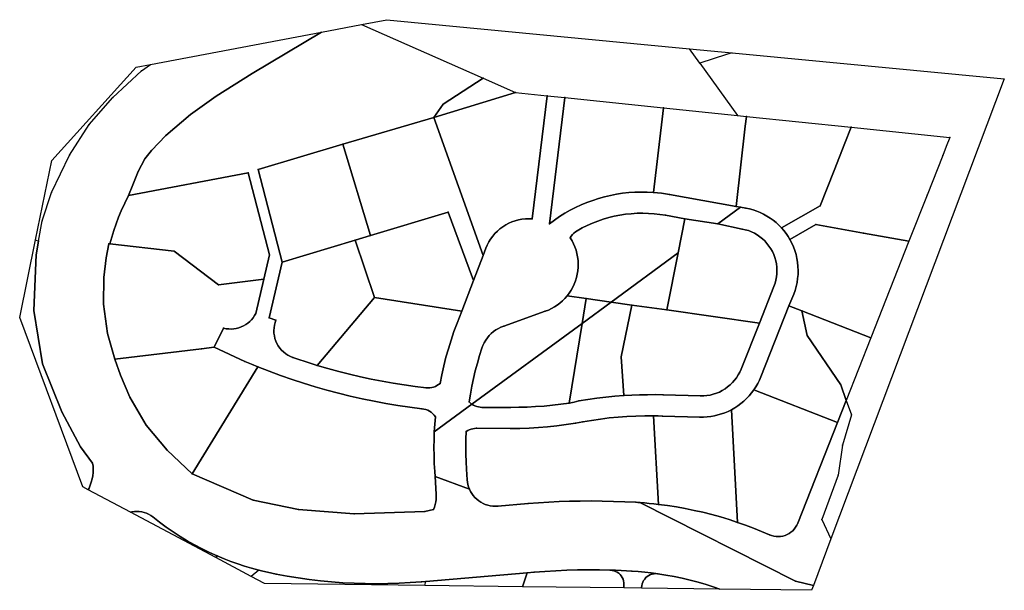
# Model space of a CAD drawing. Header units: millimetres. Extents: x 92347800 to 92626350, y 1600225090 to 1600386580.
import ezdxf

# ---------------------------------------------------------------- set-up
doc = ezdxf.new("R2010")
doc.units = ezdxf.units.MM
doc.header["$MEASUREMENT"] = 0
for name, color, linetype in [('Eiendomsgrense', 10, 'Continuous'), ('KantUtsnitt', 10, 'Continuous'), ('Teig', 10, 'Continuous'), ('Teiggrensepunkt', 10, 'Continuous')]:
    doc.layers.add(name, color=color, linetype=linetype)

msp = doc.modelspace()

# ---------------------------------------------------------------- linework, layer by layer
at = {"layer": 'Eiendomsgrense'}
for p, q in [((92444490, 1600385210), (92478930, 1600370030)), ((92433220, 1600383070), (92413530, 1600371360)), ((92540190, 1600374290), (92537250, 1600378370)), ((92382250, 1600372080), (92384840, 1600373900)), ((92540190, 1600374290), (92550860, 1600359490)), ((92374140, 1600364580), (92382250, 1600372080)), ((92413530, 1600371360), (92403390, 1600364930)), ((92478940, 1600370030), (92467620, 1600362700)), ((92478940, 1600370030), (92488090, 1600365990)), ((92367410, 1600356940), (92374140, 1600364580)), ((92403390, 1600364930), (92396080, 1600359790)), ((92464950, 1600358890), (92488090, 1600365990)), ((92488090, 1600365990), (92497030, 1600365060)), ((92492820, 1600330210), (92497030, 1600365060)), ((92497030, 1600365060), (92502010, 1600364560)), ((92502010, 1600364560), (92497690, 1600328850)), ((92502010, 1600364560), (92529980, 1600361650)), ((92467620, 1600362700), (92464950, 1600358890)), ((92396080, 1600359790), (92389160, 1600353840)), ((92464950, 1600358890), (92439240, 1600351340)), ((92464950, 1600358890), (92478890, 1600319850)), ((92527060, 1600337700), (92529980, 1600361650)), ((92529980, 1600361650), (92550860, 1600359490)), ((92550860, 1600359490), (92553380, 1600359220)), ((92553060, 1600356440), (92553380, 1600359220)), ((92553380, 1600359220), (92583030, 1600356150)), ((92361900, 1600348220), (92367410, 1600356940)), ((92550490, 1600333730), (92553060, 1600356440)), ((92583030, 1600356150), (92581270, 1600351680)), ((92583030, 1600356150), (92610930, 1600353260)), ((92389160, 1600353840), (92385050, 1600349580)), ((92439240, 1600351340), (92415290, 1600344140)), ((92447000, 1600325470), (92439240, 1600351340)), ((92581270, 1600351680), (92578190, 1600343910)), ((92356770, 1600337640), (92361900, 1600348220)), ((92385050, 1600349580), (92383220, 1600347170)), ((92608940, 1600348140), (92604530, 1600336920)), ((92383220, 1600347170), (92381330, 1600343620)), ((92412420, 1600343270), (92378550, 1600336790)), ((92381330, 1600343620), (92379790, 1600339840)), ((92418460, 1600320060), (92412420, 1600343270)), ((92415290, 1600344140), (92422100, 1600318000)), ((92574210, 1600333900), (92578190, 1600343910)), ((92379790, 1600339840), (92378550, 1600336790)), ((92354180, 1600329660), (92356770, 1600337640)), ((92376500, 1600332500), (92378550, 1600336790)), ((92531590, 1600337130), (92550490, 1600333730)), ((92604530, 1600336920), (92599380, 1600323890)), ((92563340, 1600327650), (92574210, 1600333900)), ((92447000, 1600325470), (92469030, 1600332080)), ((92469030, 1600332080), (92475910, 1600313490)), ((92535990, 1600330250), (92530520, 1600331230)), ((92551740, 1600333520), (92545270, 1600328760)), ((92550490, 1600333730), (92551740, 1600333520)), ((92553220, 1600333240), (92551740, 1600333520)), ((92353130, 1600323920), (92354180, 1600329660)), ((92535990, 1600330250), (92534080, 1600320570)), ((92545270, 1600328760), (92535990, 1600330250)), ((92545270, 1600328760), (92552150, 1600327340)), ((92565690, 1600324390), (92573040, 1600328610)), ((92573040, 1600328610), (92586530, 1600326190)), ((92442690, 1600324180), (92447000, 1600325470)), ((92586530, 1600326190), (92599380, 1600323890)), ((92352290, 1600324270), (92353130, 1600323920)), ((92353130, 1600323920), (92352420, 1600320020)), ((92372300, 1600319170), (92373050, 1600323180)), ((92373050, 1600323180), (92373290, 1600323150)), ((92373290, 1600323150), (92391500, 1600321080)), ((92442690, 1600324180), (92422100, 1600318000)), ((92448130, 1600307920), (92442690, 1600324180)), ((92599380, 1600323890), (92588610, 1600296580)), ((92352420, 1600320020), (92351820, 1600304260)), ((92404020, 1600311530), (92391500, 1600321080)), ((92418460, 1600320060), (92416850, 1600313140)), ((92478890, 1600319850), (92479680, 1600321900)), ((92534080, 1600320570), (92515100, 1600306660)), ((92534080, 1600320570), (92530910, 1600304420)), ((92371620, 1600313650), (92372300, 1600319170)), ((92422100, 1600318000), (92418390, 1600302220)), ((92476170, 1600312760), (92478890, 1600319850)), ((92371530, 1600306050), (92371620, 1600313650)), ((92416850, 1600313140), (92404020, 1600311530)), ((92416850, 1600313140), (92414600, 1600303470)), ((92472860, 1600304100), (92476170, 1600312760)), ((92475910, 1600313490), (92476170, 1600312760)), ((92561190, 1600311100), (92557060, 1600300720)), ((92565400, 1600305620), (92566760, 1600308890)), ((92372600, 1600297780), (92371530, 1600306050)), ((92431980, 1600288750), (92448130, 1600307920)), ((92448130, 1600307920), (92472860, 1600304100)), ((92508020, 1600307650), (92502680, 1600308420)), ((92506880, 1600300620), (92508020, 1600307650)), ((92506880, 1600300620), (92515100, 1600306660)), ((92515100, 1600306660), (92508020, 1600307650)), ((92521010, 1600305820), (92515100, 1600306660)), ((92351820, 1600304260), (92354290, 1600289230)), ((92471540, 1600300670), (92472860, 1600304100)), ((92496480, 1600304050), (92484730, 1600299890)), ((92517950, 1600291160), (92521010, 1600305820)), ((92530910, 1600304420), (92521010, 1600305820)), ((92557060, 1600300720), (92530910, 1600304420)), ((92557480, 1600285480), (92565400, 1600305620)), ((92565400, 1600305620), (92569100, 1600304180)), ((92569100, 1600304180), (92588610, 1600296580)), ((92569100, 1600304180), (92570620, 1600297220)), ((92418390, 1600302220), (92420300, 1600301580)), ((92475710, 1600277760), (92506880, 1600300620)), ((92503240, 1600278080), (92506880, 1600300620)), ((92557060, 1600300720), (92551890, 1600287680)), ((92374710, 1600290520), (92372600, 1600297780)), ((92402830, 1600293890), (92405490, 1600299280)), ((92570620, 1600297220), (92580100, 1600283210)), ((92588610, 1600296580), (92581640, 1600278840)), ((92374710, 1600290520), (92399250, 1600293470)), ((92399250, 1600293470), (92402830, 1600293890)), ((92411500, 1600289880), (92402830, 1600293890)), ((92374710, 1600290520), (92376340, 1600286010)), ((92518720, 1600280180), (92517950, 1600291160)), ((92354290, 1600289230), (92359720, 1600275560)), ((92415180, 1600288340), (92396560, 1600258060)), ((92376340, 1600286010), (92378960, 1600279780)), ((92555510, 1600281800), (92579160, 1600272590)), ((92580100, 1600283210), (92581640, 1600278840)), ((92378960, 1600279780), (92383610, 1600271840)), ((92540410, 1600280130), (92529800, 1600280420)), ((92581640, 1600278840), (92579160, 1600272590)), ((92581640, 1600278840), (92583090, 1600274710)), ((92359720, 1600275560), (92365000, 1600265680)), ((92475710, 1600277760), (92465100, 1600269980)), ((92486620, 1600276870), (92478590, 1600276870)), ((92550890, 1600244320), (92549150, 1600276190)), ((92528540, 1600249410), (92527130, 1600274460)), ((92529630, 1600274420), (92540240, 1600274130)), ((92579160, 1600272590), (92567910, 1600244100)), ((92583090, 1600274710), (92580570, 1600266210)), ((92383610, 1600271840), (92389560, 1600264710)), ((92476990, 1600270940), (92486630, 1600270880)), ((92365000, 1600265680), (92368440, 1600261110)), ((92389560, 1600264710), (92396560, 1600258060)), ((92580570, 1600266210), (92579360, 1600257710)), ((92465200, 1600258750), (92465300, 1600257330)), ((92474380, 1600256340), (92474190, 1600259340)), ((92396560, 1600258060), (92413850, 1600250580)), ((92465300, 1600257330), (92465630, 1600252300)), ((92475010, 1600253720), (92465300, 1600257330)), ((92579360, 1600257710), (92574740, 1600245120)), ((92413850, 1600250580), (92426630, 1600247930)), ((92426630, 1600247930), (92442450, 1600246710)), ((92462450, 1600247350), (92464840, 1600247980)), ((92491690, 1600249630), (92483040, 1600248890)), ((92567290, 1600227640), (92523280, 1600249910)), ((92442450, 1600246710), (92462450, 1600247350)), ((92574740, 1600245120), (92577300, 1600239650)), ((92403710, 1600234830), (92403280, 1600234340)), ((92415410, 1600230780), (92413240, 1600229030)), ((92462720, 1600227600), (92491390, 1600230020)), ((92490030, 1600226110), (92491390, 1600230020)), ((92491390, 1600230020), (92493330, 1600230200)), ((92461450, 1600227490), (92462720, 1600227600)), ((92462400, 1600226450), (92462720, 1600227600)), ((92518760, 1600226730), (92518750, 1600225750)), ((92523750, 1600225690), (92523750, 1600225870)), ((92572340, 1600226480), (92567290, 1600227640))]:
    msp.add_line(p, q, dxfattribs=at)
for points in [[(92549380, 1600377210), (92547740, 1600376720), (92543950, 1600375540), (92540190, 1600374290)], [(92610930, 1600353260), (92609940, 1600350690), (92608940, 1600348140)], [(92497690, 1600328850), (92499100, 1600329880), (92500530, 1600330860), (92502010, 1600331780), (92503530, 1600332640), (92505080, 1600333440), (92506660, 1600334170), (92508270, 1600334830), (92509910, 1600335450), (92511560, 1600335980), (92513240, 1600336450), (92514930, 1600336850), (92516640, 1600337180), (92518370, 1600337440), (92520090, 1600337630), (92521840, 1600337760), (92523580, 1600337810), (92525320, 1600337790), (92527060, 1600337700)], [(92527060, 1600337700), (92528200, 1600337600), (92529330, 1600337470), (92530460, 1600337320), (92531590, 1600337130)], [(92373290, 1600323150), (92373820, 1600325060), (92374400, 1600326950), (92375050, 1600328830), (92375740, 1600330680), (92376500, 1600332500)], [(92530520, 1600331230), (92528910, 1600331480), (92527310, 1600331670), (92525690, 1600331770), (92524070, 1600331810), (92522450, 1600331780), (92520820, 1600331680), (92519210, 1600331510), (92517610, 1600331260), (92516010, 1600330950), (92514440, 1600330570), (92512880, 1600330110), (92511350, 1600329590), (92509830, 1600329000), (92508350, 1600328350), (92506890, 1600327630), (92505470, 1600326850)], [(92563340, 1600327650), (92562590, 1600328420), (92561800, 1600329140), (92560970, 1600329820), (92560110, 1600330440), (92559200, 1600331010), (92558260, 1600331530), (92557300, 1600331990), (92556310, 1600332400), (92555300, 1600332740), (92554270, 1600333020), (92553220, 1600333240)], [(92479680, 1600321900), (92480060, 1600322810), (92480520, 1600323680), (92481030, 1600324500), (92481610, 1600325300), (92482250, 1600326050), (92482930, 1600326740), (92483680, 1600327380), (92484460, 1600327970), (92485290, 1600328500), (92486160, 1600328960), (92487060, 1600329350), (92487980, 1600329670), (92488920, 1600329920), (92489890, 1600330110), (92490860, 1600330220), (92491840, 1600330250), (92492820, 1600330210)], [(92505470, 1600326850), (92505000, 1600326540), (92504580, 1600326190), (92504200, 1600325790), (92503860, 1600325350), (92503560, 1600324880)], [(92552150, 1600327340), (92553060, 1600327140), (92553940, 1600326880), (92554800, 1600326540), (92555640, 1600326140), (92556440, 1600325680), (92557190, 1600325160), (92557910, 1600324580), (92558590, 1600323950), (92559210, 1600323260), (92559770, 1600322530), (92560290, 1600321760), (92560740, 1600320960), (92561120, 1600320120), (92561440, 1600319250), (92561700, 1600318360), (92561880, 1600317460), (92561990, 1600316530), (92562030, 1600315610), (92562000, 1600314690), (92561900, 1600313780), (92561740, 1600312870), (92561500, 1600311970), (92561190, 1600311100)], [(92565690, 1600324390), (92565170, 1600325260), (92564600, 1600326090), (92563990, 1600326880), (92563340, 1600327650)], [(92503560, 1600324880), (92504060, 1600324030), (92504510, 1600323160), (92504890, 1600322260), (92505210, 1600321340), (92505460, 1600320390), (92505650, 1600319430), (92505770, 1600318460), (92505820, 1600317480), (92505800, 1600316500), (92505720, 1600315530), (92505550, 1600314560), (92505330, 1600313610), (92505050, 1600312670), (92504700, 1600311760), (92504280, 1600310870), (92503810, 1600310020), (92503270, 1600309190), (92502680, 1600308420)], [(92566760, 1600308890), (92567140, 1600309970), (92567470, 1600311070), (92567720, 1600312190), (92567890, 1600313320), (92568000, 1600314460), (92568030, 1600315610), (92567980, 1600316760), (92567870, 1600317910), (92567680, 1600319030), (92567420, 1600320150), (92567090, 1600321250), (92566690, 1600322330), (92566230, 1600323380), (92565690, 1600324390)], [(92502680, 1600308420), (92502050, 1600307690), (92501360, 1600307020), (92500650, 1600306380), (92499890, 1600305810), (92499080, 1600305280), (92498240, 1600304810), (92497370, 1600304400), (92496480, 1600304050)], [(92405490, 1600299280), (92406200, 1600299130), (92406920, 1600299050), (92407640, 1600299040), (92408360, 1600299090), (92409070, 1600299200), (92409770, 1600299390), (92410460, 1600299630), (92411100, 1600299920), (92411730, 1600300290), (92412320, 1600300700), (92412870, 1600301160), (92413390, 1600301680), (92413840, 1600302240), (92414240, 1600302830), (92414600, 1600303470)], [(92420300, 1600301580), (92420040, 1600300870), (92419860, 1600300120), (92419750, 1600299360), (92419710, 1600298600), (92419740, 1600297840), (92419840, 1600297090), (92420020, 1600296340), (92420270, 1600295630), (92420580, 1600294930), (92420970, 1600294270), (92421400, 1600293640), (92421900, 1600293070), (92422450, 1600292540), (92423050, 1600292060), (92423690, 1600291650), (92424370, 1600291300), (92425070, 1600291010)], [(92466710, 1600283620), (92467200, 1600286100), (92467770, 1600288580), (92468400, 1600291040), (92469100, 1600293470), (92469850, 1600295900), (92470660, 1600298290), (92471540, 1600300670)], [(92484730, 1600299890), (92483960, 1600299580), (92483220, 1600299220), (92482510, 1600298780), (92481850, 1600298300), (92481220, 1600297760), (92480640, 1600297170), (92480110, 1600296540), (92479630, 1600295860), (92479210, 1600295140), (92478870, 1600294400), (92478570, 1600293620)], [(92478570, 1600293620), (92477890, 1600291500), (92477270, 1600289350), (92476700, 1600287190), (92476180, 1600285010), (92475720, 1600282830), (92475310, 1600280630), (92474960, 1600278430)], [(92415180, 1600288340), (92413340, 1600289100), (92411500, 1600289880)], [(92425070, 1600291010), (92426790, 1600290420), (92428520, 1600289840), (92430250, 1600289290), (92431980, 1600288750)], [(92461610, 1600276480), (92458200, 1600276910), (92454800, 1600277400), (92451410, 1600277960), (92448040, 1600278580), (92444680, 1600279270), (92441330, 1600280030), (92437990, 1600280840), (92434680, 1600281720), (92431380, 1600282670), (92428090, 1600283680), (92424840, 1600284750), (92421590, 1600285890), (92418380, 1600287090), (92415180, 1600288340)], [(92431980, 1600288750), (92435010, 1600287860), (92438050, 1600287030), (92441110, 1600286240), (92444180, 1600285520), (92447260, 1600284860), (92450350, 1600284250), (92453460, 1600283690), (92456570, 1600283200), (92459690, 1600282770), (92462820, 1600282380)], [(92551890, 1600287680), (92551520, 1600286850), (92551080, 1600286040), (92550600, 1600285270), (92550050, 1600284540), (92549440, 1600283860), (92548790, 1600283210), (92548080, 1600282630), (92547340, 1600282100), (92546560, 1600281620), (92545740, 1600281210), (92544900, 1600280860), (92544020, 1600280580), (92543140, 1600280360), (92542230, 1600280210), (92541320, 1600280140), (92540410, 1600280130)], [(92555510, 1600281800), (92556080, 1600282670), (92556600, 1600283580), (92557060, 1600284520), (92557480, 1600285480)], [(92462820, 1600282380), (92463340, 1600282350), (92463870, 1600282380), (92464390, 1600282460), (92464900, 1600282600), (92465390, 1600282770), (92465850, 1600283010), (92466300, 1600283290), (92466710, 1600283620)], [(92549150, 1600276190), (92550090, 1600276720), (92550980, 1600277300), (92551850, 1600277930), (92552660, 1600278610), (92553450, 1600279340), (92554180, 1600280120), (92554870, 1600280940), (92555510, 1600281800)], [(92474960, 1600278430), (92475140, 1600278240), (92475320, 1600278080), (92475520, 1600277910), (92475710, 1600277760)], [(92506020, 1600278690), (92504640, 1600278370), (92503240, 1600278080)], [(92518720, 1600280180), (92516170, 1600280000), (92513620, 1600279760), (92511090, 1600279460), (92508550, 1600279100), (92506020, 1600278690)], [(92529800, 1600280420), (92527580, 1600280460), (92525370, 1600280450), (92523150, 1600280410), (92520930, 1600280310), (92518720, 1600280180)], [(92465390, 1600274190), (92465060, 1600274660), (92464670, 1600275080), (92464240, 1600275460), (92463770, 1600275780), (92463260, 1600276040), (92462730, 1600276250), (92462170, 1600276400), (92461610, 1600276480)], [(92478590, 1600276870), (92478080, 1600276890), (92477580, 1600276970), (92477080, 1600277100), (92476600, 1600277270), (92476150, 1600277490), (92475710, 1600277760)], [(92503240, 1600278080), (92500880, 1600277740), (92498510, 1600277470), (92496140, 1600277240), (92493760, 1600277070), (92491390, 1600276950), (92489000, 1600276890), (92486620, 1600276870)], [(92540240, 1600274130), (92541270, 1600274120), (92542290, 1600274180), (92543320, 1600274300), (92544330, 1600274470), (92545330, 1600274710), (92546310, 1600275000), (92547280, 1600275340), (92548230, 1600275740), (92549150, 1600276190)], [(92465100, 1600269980), (92465150, 1600271030), (92465230, 1600272090), (92465300, 1600273140), (92465390, 1600274190)], [(92507120, 1600272780), (92506060, 1600272600), (92505010, 1600272410)], [(92527130, 1600274460), (92524620, 1600274460), (92522100, 1600274390), (92519590, 1600274270), (92517080, 1600274090), (92514580, 1600273860), (92512090, 1600273560), (92509600, 1600273190), (92507120, 1600272780)], [(92527130, 1600274460), (92528380, 1600274450), (92529630, 1600274420)], [(92465100, 1600269980), (92465010, 1600267730), (92464990, 1600265490), (92465010, 1600263240), (92465080, 1600261000), (92465200, 1600258750)], [(92474190, 1600259340), (92474070, 1600261480), (92474010, 1600263610), (92473990, 1600265750), (92474020, 1600267880), (92474110, 1600270020)], [(92474110, 1600270020), (92474540, 1600270290), (92475000, 1600270520), (92475480, 1600270700), (92475970, 1600270830), (92476470, 1600270910), (92476990, 1600270940)], [(92486630, 1600270880), (92489260, 1600270920), (92491910, 1600271010), (92494530, 1600271160), (92497160, 1600271380), (92499790, 1600271660), (92502400, 1600272010), (92505010, 1600272410)], [(92368440, 1600261110), (92368540, 1600260210), (92368580, 1600259300), (92368540, 1600258390), (92368450, 1600257500), (92368290, 1600256600), (92368060, 1600255720), (92367770, 1600254860), (92367420, 1600254030), (92367190, 1600253560)], [(92475010, 1600253720), (92474780, 1600254360), (92474580, 1600255000), (92474460, 1600255670), (92474380, 1600256340)], [(92483040, 1600248890), (92482330, 1600248870), (92481610, 1600248890), (92480900, 1600249000), (92480210, 1600249160), (92479530, 1600249380), (92478880, 1600249670), (92478250, 1600250000), (92477660, 1600250400), (92477100, 1600250850), (92476580, 1600251340), (92476110, 1600251880), (92475690, 1600252460), (92475320, 1600253070), (92475010, 1600253720)], [(92465630, 1600252300), (92465650, 1600251560), (92465610, 1600250820), (92465500, 1600250090), (92465340, 1600249360), (92465120, 1600248660), (92464840, 1600247980)], [(92506250, 1600250350), (92503340, 1600250290), (92500420, 1600250180), (92497510, 1600250040), (92494590, 1600249850), (92491690, 1600249630)], [(92522140, 1600249990), (92518970, 1600250150), (92515790, 1600250270), (92512620, 1600250350), (92509430, 1600250370), (92506250, 1600250350)], [(92523280, 1600249910), (92522710, 1600249950), (92522140, 1600249990)], [(92528540, 1600249410), (92527230, 1600249560), (92525920, 1600249690), (92524600, 1600249810), (92523280, 1600249910)], [(92550890, 1600244320), (92548470, 1600245120), (92546020, 1600245850), (92543570, 1600246530), (92541090, 1600247160), (92538600, 1600247720), (92536100, 1600248230), (92533590, 1600248680), (92531080, 1600249080), (92528540, 1600249410)], [(92379190, 1600247170), (92379560, 1600247260), (92380240, 1600247370), (92380930, 1600247420), (92381640, 1600247400), (92382320, 1600247310), (92382990, 1600247150), (92383650, 1600246920), (92384280, 1600246630), (92384880, 1600246270), (92385440, 1600245870)], [(92385440, 1600245870), (92387320, 1600244410), (92389240, 1600243000), (92391200, 1600241650), (92393190, 1600240360), (92395220, 1600239130), (92397290, 1600237960), (92399400, 1600236850), (92401540, 1600235810), (92403710, 1600234830)], [(92559910, 1600240810), (92557680, 1600241760), (92555440, 1600242660), (92553170, 1600243520), (92550890, 1600244320)], [(92567910, 1600244100), (92567650, 1600243520), (92567320, 1600242960), (92566930, 1600242440), (92566490, 1600241970), (92566000, 1600241550), (92565470, 1600241190), (92564910, 1600240880), (92564310, 1600240630), (92563700, 1600240460), (92563060, 1600240340), (92562420, 1600240300), (92561770, 1600240320), (92561130, 1600240420), (92560520, 1600240580), (92559910, 1600240810)], [(92403710, 1600234830), (92405610, 1600234030), (92407530, 1600233280), (92409480, 1600232580), (92411440, 1600231920), (92413420, 1600231330), (92415410, 1600230780)], [(92415410, 1600230780), (92416630, 1600230470), (92417860, 1600230180), (92419090, 1600229910), (92420320, 1600229670)], [(92493330, 1600230200), (92496400, 1600230440), (92499480, 1600230610), (92502560, 1600230750), (92505630, 1600230840), (92508720, 1600230870), (92511800, 1600230860), (92514880, 1600230790)], [(92514880, 1600230790), (92515400, 1600230740), (92515900, 1600230630), (92516380, 1600230450), (92516850, 1600230210), (92517270, 1600229910), (92517650, 1600229560), (92517980, 1600229160), (92518260, 1600228720), (92518480, 1600228250), (92518640, 1600227750), (92518730, 1600227250), (92518760, 1600226730)], [(92514880, 1600230790), (92516400, 1600230750), (92517920, 1600230680), (92519440, 1600230610), (92520960, 1600230520)], [(92420320, 1600229670), (92423450, 1600229090), (92426590, 1600228600), (92429740, 1600228150), (92432890, 1600227790), (92436050, 1600227490), (92439230, 1600227250), (92442400, 1600227090), (92445580, 1600226980), (92448750, 1600226950), (92451930, 1600226980), (92455110, 1600227090), (92458280, 1600227260), (92461450, 1600227490)], [(92520960, 1600230520), (92522810, 1600230390), (92524640, 1600230230), (92526480, 1600230010), (92528310, 1600229770)], [(92523750, 1600225870), (92523790, 1600226390), (92523900, 1600226900), (92524080, 1600227400), (92524320, 1600227860), (92524610, 1600228280), (92524960, 1600228680), (92525350, 1600229020), (92525790, 1600229300), (92526270, 1600229530), (92526760, 1600229690), (92527270, 1600229780), (92527790, 1600229810), (92528310, 1600229770)], [(92528310, 1600229770), (92530630, 1600229400), (92532940, 1600228990), (92535230, 1600228510), (92537510, 1600227960), (92539770, 1600227370), (92542020, 1600226710), (92544260, 1600225990), (92545910, 1600225420)]]:
    msp.add_lwpolyline(points, dxfattribs=at)
at = {"layer": 'KantUtsnitt'}
for p, q in [((92433220, 1600383070), (92444490, 1600385210)), ((92384840, 1600373900), (92433220, 1600383070)), ((92537250, 1600378370), (92549380, 1600377210)), ((92549380, 1600377210), (92626350, 1600369820)), ((92626350, 1600369820), (92577300, 1600239650)), ((92379190, 1600247170), (92367190, 1600253560)), ((92403280, 1600234340), (92379190, 1600247170)), ((92577300, 1600239650), (92572340, 1600226480)), ((92413240, 1600229030), (92403280, 1600234340)), ((92490030, 1600226110), (92462400, 1600226450)), ((92518750, 1600225750), (92490030, 1600226110)), ((92523750, 1600225690), (92518750, 1600225750)), ((92545910, 1600225420), (92523750, 1600225690))]:
    msp.add_line(p, q, dxfattribs=at)
for points in [[(92444490, 1600385210), (92451710, 1600386580), (92537250, 1600378370)], [(92352290, 1600324270), (92356880, 1600346700), (92380720, 1600373120), (92384840, 1600373900)], [(92367190, 1600253560), (92365620, 1600254390), (92347800, 1600302330), (92352290, 1600324270)], [(92462400, 1600226450), (92417030, 1600227020), (92413240, 1600229030)], [(92572340, 1600226480), (92571820, 1600225090), (92545910, 1600225420)]]:
    msp.add_lwpolyline(points, dxfattribs=at)
at = {"layer": 'Teig'}
for points in [[(92465100, 1600269980), (92465150, 1600271030), (92465230, 1600272090), (92465300, 1600273140), (92465390, 1600274190), (92465060, 1600274660), (92464670, 1600275080), (92464240, 1600275460), (92463770, 1600275780), (92463260, 1600276040), (92462730, 1600276250), (92462170, 1600276400), (92461610, 1600276480), (92458200, 1600276910), (92454800, 1600277400), (92451410, 1600277960), (92448040, 1600278580), (92444680, 1600279270), (92441330, 1600280030), (92437990, 1600280840), (92434680, 1600281720), (92431380, 1600282670), (92428090, 1600283680), (92424840, 1600284750), (92421590, 1600285890), (92418380, 1600287090), (92415180, 1600288340), (92413340, 1600289100), (92411500, 1600289880), (92402830, 1600293890), (92405490, 1600299280), (92406200, 1600299130), (92406920, 1600299050), (92407640, 1600299040), (92408360, 1600299090), (92409070, 1600299200), (92409770, 1600299390), (92410460, 1600299630), (92411100, 1600299920), (92411730, 1600300290), (92412320, 1600300700), (92412870, 1600301160), (92413390, 1600301680), (92413840, 1600302240), (92414240, 1600302830), (92414600, 1600303470), (92416850, 1600313140), (92418460, 1600320060), (92412420, 1600343270), (92378550, 1600336790), (92379790, 1600339840), (92381330, 1600343620), (92383220, 1600347170), (92385050, 1600349580), (92389160, 1600353840), (92396080, 1600359790), (92403390, 1600364930), (92413530, 1600371360), (92433220, 1600383070), (92444490, 1600385210), (92478930, 1600370030), (92478940, 1600370030), (92467620, 1600362700), (92464950, 1600358890), (92439240, 1600351340), (92415290, 1600344140), (92422100, 1600318000), (92418390, 1600302220), (92420300, 1600301580), (92420040, 1600300870), (92419860, 1600300120), (92419750, 1600299360), (92419710, 1600298600), (92419740, 1600297840), (92419840, 1600297090), (92420020, 1600296340), (92420270, 1600295630), (92420580, 1600294930), (92420970, 1600294270), (92421400, 1600293640), (92421900, 1600293070), (92422450, 1600292540), (92423050, 1600292060), (92423690, 1600291650), (92424370, 1600291300), (92425070, 1600291010), (92426790, 1600290420), (92428520, 1600289840), (92430250, 1600289290), (92431980, 1600288750), (92435010, 1600287860), (92438050, 1600287030), (92441110, 1600286240), (92444180, 1600285520), (92447260, 1600284860), (92450350, 1600284250), (92453460, 1600283690), (92456570, 1600283200), (92459690, 1600282770), (92462820, 1600282380), (92463340, 1600282350), (92463870, 1600282380), (92464390, 1600282460), (92464900, 1600282600), (92465390, 1600282770), (92465850, 1600283010), (92466300, 1600283290), (92466710, 1600283620), (92467200, 1600286100), (92467770, 1600288580), (92468400, 1600291040), (92469100, 1600293470), (92469850, 1600295900), (92470660, 1600298290), (92471540, 1600300670), (92472860, 1600304100), (92476170, 1600312760), (92478890, 1600319850), (92479680, 1600321900), (92480060, 1600322810), (92480520, 1600323680), (92481030, 1600324500), (92481610, 1600325300), (92482250, 1600326050), (92482930, 1600326740), (92483680, 1600327380), (92484460, 1600327970), (92485290, 1600328500), (92486160, 1600328960), (92487060, 1600329350), (92487980, 1600329670), (92488920, 1600329920), (92489890, 1600330110), (92490860, 1600330220), (92491840, 1600330250), (92492820, 1600330210), (92497030, 1600365060), (92502010, 1600364560), (92497690, 1600328850), (92499100, 1600329880), (92500530, 1600330860), (92502010, 1600331780), (92503530, 1600332640), (92505080, 1600333440), (92506660, 1600334170), (92508270, 1600334830), (92509910, 1600335450), (92511560, 1600335980), (92513240, 1600336450), (92514930, 1600336850), (92516640, 1600337180), (92518370, 1600337440), (92520090, 1600337630), (92521840, 1600337760), (92523580, 1600337810), (92525320, 1600337790), (92527060, 1600337700), (92528200, 1600337600), (92529330, 1600337470), (92530460, 1600337320), (92531590, 1600337130), (92550490, 1600333730), (92551740, 1600333520), (92545270, 1600328760), (92535990, 1600330250), (92530520, 1600331230), (92528910, 1600331480), (92527310, 1600331670), (92525690, 1600331770), (92524070, 1600331810), (92522450, 1600331780), (92520820, 1600331680), (92519210, 1600331510), (92517610, 1600331260), (92516010, 1600330950), (92514440, 1600330570), (92512880, 1600330110), (92511350, 1600329590), (92509830, 1600329000), (92508350, 1600328350), (92506890, 1600327630), (92505470, 1600326850), (92505000, 1600326540), (92504580, 1600326190), (92504200, 1600325790), (92503860, 1600325350), (92503560, 1600324880), (92504060, 1600324030), (92504510, 1600323160), (92504890, 1600322260), (92505210, 1600321340), (92505460, 1600320390), (92505650, 1600319430), (92505770, 1600318460), (92505820, 1600317480), (92505800, 1600316500), (92505720, 1600315530), (92505550, 1600314560), (92505330, 1600313610), (92505050, 1600312670), (92504700, 1600311760), (92504280, 1600310870), (92503810, 1600310020), (92503270, 1600309190), (92502680, 1600308420), (92502050, 1600307690), (92501360, 1600307020), (92500650, 1600306380), (92499890, 1600305810), (92499080, 1600305280), (92498240, 1600304810), (92497370, 1600304400), (92496480, 1600304050), (92484730, 1600299890), (92483960, 1600299580), (92483220, 1600299220), (92482510, 1600298780), (92481850, 1600298300), (92481220, 1600297760), (92480640, 1600297170), (92480110, 1600296540), (92479630, 1600295860), (92479210, 1600295140), (92478870, 1600294400), (92478570, 1600293620), (92477890, 1600291500), (92477270, 1600289350), (92476700, 1600287190), (92476180, 1600285010), (92475720, 1600282830), (92475310, 1600280630), (92474960, 1600278430), (92475140, 1600278240), (92475320, 1600278080), (92475520, 1600277910), (92475710, 1600277760)], [(92433220, 1600383070), (92413530, 1600371360), (92403390, 1600364930), (92396080, 1600359790), (92389160, 1600353840), (92385050, 1600349580), (92383220, 1600347170), (92381330, 1600343620), (92379790, 1600339840), (92378550, 1600336790), (92376500, 1600332500), (92375740, 1600330680), (92375050, 1600328830), (92374400, 1600326950), (92373820, 1600325060), (92373290, 1600323150), (92373050, 1600323180), (92372300, 1600319170), (92371620, 1600313650), (92371530, 1600306050), (92372600, 1600297780), (92374710, 1600290520), (92376340, 1600286010), (92378960, 1600279780), (92383610, 1600271840), (92389560, 1600264710), (92396560, 1600258060), (92413850, 1600250580), (92426630, 1600247930), (92442450, 1600246710), (92462450, 1600247350), (92464840, 1600247980), (92465120, 1600248660), (92465340, 1600249360), (92465500, 1600250090), (92465610, 1600250820), (92465650, 1600251560), (92465630, 1600252300), (92465300, 1600257330), (92475010, 1600253720), (92475320, 1600253070), (92475690, 1600252460), (92476110, 1600251880), (92476580, 1600251340), (92477100, 1600250850), (92477660, 1600250400), (92478250, 1600250000), (92478880, 1600249670), (92479530, 1600249380), (92480210, 1600249160), (92480900, 1600249000), (92481610, 1600248890), (92482330, 1600248870), (92483040, 1600248890), (92491690, 1600249630), (92494590, 1600249850), (92497510, 1600250040), (92500420, 1600250180), (92503340, 1600250290), (92506250, 1600250350), (92509430, 1600250370), (92512620, 1600250350), (92515790, 1600250270), (92518970, 1600250150), (92522140, 1600249990), (92522710, 1600249950), (92523280, 1600249910), (92567290, 1600227640), (92572340, 1600226480), (92571820, 1600225090), (92545910, 1600225420), (92544260, 1600225990), (92542020, 1600226710), (92539770, 1600227370), (92537510, 1600227960), (92535230, 1600228510), (92532940, 1600228990), (92530630, 1600229400), (92528310, 1600229770), (92526480, 1600230010), (92524640, 1600230230), (92522810, 1600230390), (92520960, 1600230520), (92519440, 1600230610), (92517920, 1600230680), (92516400, 1600230750), (92514880, 1600230790), (92511800, 1600230860), (92508720, 1600230870), (92505630, 1600230840), (92502560, 1600230750), (92499480, 1600230610), (92496400, 1600230440), (92493330, 1600230200), (92491390, 1600230020), (92462720, 1600227600), (92461450, 1600227490), (92458280, 1600227260), (92455110, 1600227090), (92451930, 1600226980), (92448750, 1600226950), (92445580, 1600226980), (92442400, 1600227090), (92439230, 1600227250), (92436050, 1600227490), (92432890, 1600227790), (92429740, 1600228150), (92426590, 1600228600), (92423450, 1600229090), (92420320, 1600229670), (92419090, 1600229910), (92417860, 1600230180), (92416630, 1600230470), (92415410, 1600230780), (92413420, 1600231330), (92411440, 1600231920), (92409480, 1600232580), (92407530, 1600233280), (92405610, 1600234030), (92403710, 1600234830), (92401540, 1600235810), (92399400, 1600236850), (92397290, 1600237960), (92395220, 1600239130), (92393190, 1600240360), (92391200, 1600241650), (92389240, 1600243000), (92387320, 1600244410), (92385440, 1600245870), (92384880, 1600246270), (92384280, 1600246630), (92383650, 1600246920), (92382990, 1600247150), (92382320, 1600247310), (92381640, 1600247400), (92380930, 1600247420), (92380240, 1600247370), (92379560, 1600247260), (92379190, 1600247170), (92367190, 1600253560), (92367420, 1600254030), (92367770, 1600254860), (92368060, 1600255720), (92368290, 1600256600), (92368450, 1600257500), (92368540, 1600258390), (92368580, 1600259300), (92368540, 1600260210), (92368440, 1600261110), (92365000, 1600265680), (92359720, 1600275560), (92354290, 1600289230), (92351820, 1600304260), (92352420, 1600320020), (92353130, 1600323920), (92354180, 1600329660), (92356770, 1600337640), (92361900, 1600348220), (92367410, 1600356940), (92374140, 1600364580), (92382250, 1600372080), (92384840, 1600373900)], [(92464950, 1600358890), (92467620, 1600362700), (92478940, 1600370030), (92488090, 1600365990)], [(92479680, 1600321900), (92478890, 1600319850), (92464950, 1600358890), (92488090, 1600365990), (92497030, 1600365060), (92492820, 1600330210), (92491840, 1600330250), (92490860, 1600330220), (92489890, 1600330110), (92488920, 1600329920), (92487980, 1600329670), (92487060, 1600329350), (92486160, 1600328960), (92485290, 1600328500), (92484460, 1600327970), (92483680, 1600327380), (92482930, 1600326740), (92482250, 1600326050), (92481610, 1600325300), (92481030, 1600324500), (92480520, 1600323680), (92480060, 1600322810)], [(92497690, 1600328850), (92502010, 1600364560), (92529980, 1600361650), (92527060, 1600337700), (92525320, 1600337790), (92523580, 1600337810), (92521840, 1600337760), (92520090, 1600337630), (92518370, 1600337440), (92516640, 1600337180), (92514930, 1600336850), (92513240, 1600336450), (92511560, 1600335980), (92509910, 1600335450), (92508270, 1600334830), (92506660, 1600334170), (92505080, 1600333440), (92503530, 1600332640), (92502010, 1600331780), (92500530, 1600330860), (92499100, 1600329880)], [(92439240, 1600351340), (92464950, 1600358890), (92478890, 1600319850), (92476170, 1600312760), (92475910, 1600313490), (92469030, 1600332080), (92447000, 1600325470)], [(92531590, 1600337130), (92530460, 1600337320), (92529330, 1600337470), (92528200, 1600337600), (92527060, 1600337700), (92529980, 1600361650), (92550860, 1600359490), (92553380, 1600359220), (92553060, 1600356440), (92550490, 1600333730)], [(92551740, 1600333520), (92550490, 1600333730), (92553060, 1600356440), (92553380, 1600359220), (92583030, 1600356150), (92581270, 1600351680), (92578190, 1600343910), (92574210, 1600333900), (92563340, 1600327650), (92562590, 1600328420), (92561800, 1600329140), (92560970, 1600329820), (92560110, 1600330440), (92559200, 1600331010), (92558260, 1600331530), (92557300, 1600331990), (92556310, 1600332400), (92555300, 1600332740), (92554270, 1600333020), (92553220, 1600333240)], [(92581270, 1600351680), (92583030, 1600356150), (92610930, 1600353260), (92609940, 1600350690), (92608940, 1600348140), (92604530, 1600336920), (92599380, 1600323890), (92586530, 1600326190), (92573040, 1600328610), (92565690, 1600324390), (92565170, 1600325260), (92564600, 1600326090), (92563990, 1600326880), (92563340, 1600327650), (92574210, 1600333900), (92578190, 1600343910)], [(92447000, 1600325470), (92442690, 1600324180), (92422100, 1600318000), (92415290, 1600344140), (92439240, 1600351340)], [(92391500, 1600321080), (92373290, 1600323150), (92373820, 1600325060), (92374400, 1600326950), (92375050, 1600328830), (92375740, 1600330680), (92376500, 1600332500), (92378550, 1600336790), (92412420, 1600343270), (92418460, 1600320060), (92416850, 1600313140), (92404020, 1600311530)], [(92442690, 1600324180), (92447000, 1600325470), (92469030, 1600332080), (92475910, 1600313490), (92476170, 1600312760), (92472860, 1600304100), (92448130, 1600307920)], [(92478590, 1600276870), (92486620, 1600276870), (92489000, 1600276890), (92491390, 1600276950), (92493760, 1600277070), (92496140, 1600277240), (92498510, 1600277470), (92500880, 1600277740), (92503240, 1600278080), (92504640, 1600278370), (92506020, 1600278690), (92508550, 1600279100), (92511090, 1600279460), (92513620, 1600279760), (92516170, 1600280000), (92518720, 1600280180), (92520930, 1600280310), (92523150, 1600280410), (92525370, 1600280450), (92527580, 1600280460), (92529800, 1600280420), (92540410, 1600280130), (92541320, 1600280140), (92542230, 1600280210), (92543140, 1600280360), (92544020, 1600280580), (92544900, 1600280860), (92545740, 1600281210), (92546560, 1600281620), (92547340, 1600282100), (92548080, 1600282630), (92548790, 1600283210), (92549440, 1600283860), (92550050, 1600284540), (92550600, 1600285270), (92551080, 1600286040), (92551520, 1600286850), (92551890, 1600287680), (92557060, 1600300720), (92561190, 1600311100), (92561500, 1600311970), (92561740, 1600312870), (92561900, 1600313780), (92562000, 1600314690), (92562030, 1600315610), (92561990, 1600316530), (92561880, 1600317460), (92561700, 1600318360), (92561440, 1600319250), (92561120, 1600320120), (92560740, 1600320960), (92560290, 1600321760), (92559770, 1600322530), (92559210, 1600323260), (92558590, 1600323950), (92557910, 1600324580), (92557190, 1600325160), (92556440, 1600325680), (92555640, 1600326140), (92554800, 1600326540), (92553940, 1600326880), (92553060, 1600327140), (92552150, 1600327340), (92545270, 1600328760), (92551740, 1600333520), (92553220, 1600333240), (92554270, 1600333020), (92555300, 1600332740), (92556310, 1600332400), (92557300, 1600331990), (92558260, 1600331530), (92559200, 1600331010), (92560110, 1600330440), (92560970, 1600329820), (92561800, 1600329140), (92562590, 1600328420), (92563340, 1600327650), (92563990, 1600326880), (92564600, 1600326090), (92565170, 1600325260), (92565690, 1600324390), (92566230, 1600323380), (92566690, 1600322330), (92567090, 1600321250), (92567420, 1600320150), (92567680, 1600319030), (92567870, 1600317910), (92567980, 1600316760), (92568030, 1600315610), (92568000, 1600314460), (92567890, 1600313320), (92567720, 1600312190), (92567470, 1600311070), (92567140, 1600309970), (92566760, 1600308890), (92565400, 1600305620), (92557480, 1600285480), (92557060, 1600284520), (92556600, 1600283580), (92556080, 1600282670), (92555510, 1600281800), (92554870, 1600280940), (92554180, 1600280120), (92553450, 1600279340), (92552660, 1600278610), (92551850, 1600277930), (92550980, 1600277300), (92550090, 1600276720), (92549150, 1600276190), (92548230, 1600275740), (92547280, 1600275340), (92546310, 1600275000), (92545330, 1600274710), (92544330, 1600274470), (92543320, 1600274300), (92542290, 1600274180), (92541270, 1600274120), (92540240, 1600274130), (92529630, 1600274420), (92528380, 1600274450), (92527130, 1600274460), (92524620, 1600274460), (92522100, 1600274390), (92519590, 1600274270), (92517080, 1600274090), (92514580, 1600273860), (92512090, 1600273560), (92509600, 1600273190), (92507120, 1600272780), (92506060, 1600272600), (92505010, 1600272410), (92502400, 1600272010), (92499790, 1600271660), (92497160, 1600271380), (92494530, 1600271160), (92491910, 1600271010), (92489260, 1600270920), (92486630, 1600270880), (92476990, 1600270940), (92476470, 1600270910), (92475970, 1600270830), (92475480, 1600270700), (92475000, 1600270520), (92474540, 1600270290), (92474110, 1600270020), (92474020, 1600267880), (92473990, 1600265750), (92474010, 1600263610), (92474070, 1600261480), (92474190, 1600259340), (92474380, 1600256340), (92474460, 1600255670), (92474580, 1600255000), (92474780, 1600254360), (92475010, 1600253720), (92465300, 1600257330), (92465200, 1600258750), (92465080, 1600261000), (92465010, 1600263240), (92464990, 1600265490), (92465010, 1600267730), (92465100, 1600269980), (92475710, 1600277760), (92476150, 1600277490), (92476600, 1600277270), (92477080, 1600277100), (92477580, 1600276970), (92478080, 1600276890)], [(92508020, 1600307650), (92502680, 1600308420), (92503270, 1600309190), (92503810, 1600310020), (92504280, 1600310870), (92504700, 1600311760), (92505050, 1600312670), (92505330, 1600313610), (92505550, 1600314560), (92505720, 1600315530), (92505800, 1600316500), (92505820, 1600317480), (92505770, 1600318460), (92505650, 1600319430), (92505460, 1600320390), (92505210, 1600321340), (92504890, 1600322260), (92504510, 1600323160), (92504060, 1600324030), (92503560, 1600324880), (92503860, 1600325350), (92504200, 1600325790), (92504580, 1600326190), (92505000, 1600326540), (92505470, 1600326850), (92506890, 1600327630), (92508350, 1600328350), (92509830, 1600329000), (92511350, 1600329590), (92512880, 1600330110), (92514440, 1600330570), (92516010, 1600330950), (92517610, 1600331260), (92519210, 1600331510), (92520820, 1600331680), (92522450, 1600331780), (92524070, 1600331810), (92525690, 1600331770), (92527310, 1600331670), (92528910, 1600331480), (92530520, 1600331230), (92535990, 1600330250), (92534080, 1600320570), (92515100, 1600306660)], [(92561190, 1600311100), (92557060, 1600300720), (92530910, 1600304420), (92534080, 1600320570), (92535990, 1600330250), (92545270, 1600328760), (92552150, 1600327340), (92553060, 1600327140), (92553940, 1600326880), (92554800, 1600326540), (92555640, 1600326140), (92556440, 1600325680), (92557190, 1600325160), (92557910, 1600324580), (92558590, 1600323950), (92559210, 1600323260), (92559770, 1600322530), (92560290, 1600321760), (92560740, 1600320960), (92561120, 1600320120), (92561440, 1600319250), (92561700, 1600318360), (92561880, 1600317460), (92561990, 1600316530), (92562030, 1600315610), (92562000, 1600314690), (92561900, 1600313780), (92561740, 1600312870), (92561500, 1600311970)], [(92588610, 1600296580), (92569100, 1600304180), (92565400, 1600305620), (92566760, 1600308890), (92567140, 1600309970), (92567470, 1600311070), (92567720, 1600312190), (92567890, 1600313320), (92568000, 1600314460), (92568030, 1600315610), (92567980, 1600316760), (92567870, 1600317910), (92567680, 1600319030), (92567420, 1600320150), (92567090, 1600321250), (92566690, 1600322330), (92566230, 1600323380), (92565690, 1600324390), (92573040, 1600328610), (92586530, 1600326190), (92599380, 1600323890)], [(92352290, 1600324270), (92353130, 1600323920), (92352420, 1600320020), (92351820, 1600304260), (92354290, 1600289230), (92359720, 1600275560), (92365000, 1600265680), (92368440, 1600261110), (92368540, 1600260210), (92368580, 1600259300), (92368540, 1600258390), (92368450, 1600257500), (92368290, 1600256600), (92368060, 1600255720), (92367770, 1600254860), (92367420, 1600254030), (92367190, 1600253560), (92365620, 1600254390), (92347800, 1600302330)], [(92372300, 1600319170), (92373050, 1600323180), (92373290, 1600323150), (92391500, 1600321080), (92404020, 1600311530), (92416850, 1600313140), (92414600, 1600303470), (92414240, 1600302830), (92413840, 1600302240), (92413390, 1600301680), (92412870, 1600301160), (92412320, 1600300700), (92411730, 1600300290), (92411100, 1600299920), (92410460, 1600299630), (92409770, 1600299390), (92409070, 1600299200), (92408360, 1600299090), (92407640, 1600299040), (92406920, 1600299050), (92406200, 1600299130), (92405490, 1600299280), (92402830, 1600293890), (92399250, 1600293470), (92374710, 1600290520), (92372600, 1600297780), (92371530, 1600306050), (92371620, 1600313650)], [(92420300, 1600301580), (92418390, 1600302220), (92422100, 1600318000), (92442690, 1600324180), (92448130, 1600307920), (92431980, 1600288750), (92430250, 1600289290), (92428520, 1600289840), (92426790, 1600290420), (92425070, 1600291010), (92424370, 1600291300), (92423690, 1600291650), (92423050, 1600292060), (92422450, 1600292540), (92421900, 1600293070), (92421400, 1600293640), (92420970, 1600294270), (92420580, 1600294930), (92420270, 1600295630), (92420020, 1600296340), (92419840, 1600297090), (92419740, 1600297840), (92419710, 1600298600), (92419750, 1600299360), (92419860, 1600300120), (92420040, 1600300870)], [(92521010, 1600305820), (92515100, 1600306660), (92534080, 1600320570), (92530910, 1600304420)], [(92462820, 1600282380), (92459690, 1600282770), (92456570, 1600283200), (92453460, 1600283690), (92450350, 1600284250), (92447260, 1600284860), (92444180, 1600285520), (92441110, 1600286240), (92438050, 1600287030), (92435010, 1600287860), (92431980, 1600288750), (92448130, 1600307920), (92472860, 1600304100), (92471540, 1600300670), (92470660, 1600298290), (92469850, 1600295900), (92469100, 1600293470), (92468400, 1600291040), (92467770, 1600288580), (92467200, 1600286100), (92466710, 1600283620), (92466300, 1600283290), (92465850, 1600283010), (92465390, 1600282770), (92464900, 1600282600), (92464390, 1600282460), (92463870, 1600282380), (92463340, 1600282350)], [(92474960, 1600278430), (92475310, 1600280630), (92475720, 1600282830), (92476180, 1600285010), (92476700, 1600287190), (92477270, 1600289350), (92477890, 1600291500), (92478570, 1600293620), (92478870, 1600294400), (92479210, 1600295140), (92479630, 1600295860), (92480110, 1600296540), (92480640, 1600297170), (92481220, 1600297760), (92481850, 1600298300), (92482510, 1600298780), (92483220, 1600299220), (92483960, 1600299580), (92484730, 1600299890), (92496480, 1600304050), (92497370, 1600304400), (92498240, 1600304810), (92499080, 1600305280), (92499890, 1600305810), (92500650, 1600306380), (92501360, 1600307020), (92502050, 1600307690), (92502680, 1600308420), (92508020, 1600307650), (92506880, 1600300620), (92475710, 1600277760), (92475520, 1600277910), (92475320, 1600278080), (92475140, 1600278240)], [(92506020, 1600278690), (92504640, 1600278370), (92503240, 1600278080), (92506880, 1600300620), (92515100, 1600306660), (92521010, 1600305820), (92517950, 1600291160), (92518720, 1600280180), (92516170, 1600280000), (92513620, 1600279760), (92511090, 1600279460), (92508550, 1600279100)], [(92515100, 1600306660), (92506880, 1600300620), (92508020, 1600307650)], [(92518720, 1600280180), (92517950, 1600291160), (92521010, 1600305820), (92530910, 1600304420), (92557060, 1600300720), (92551890, 1600287680), (92551520, 1600286850), (92551080, 1600286040), (92550600, 1600285270), (92550050, 1600284540), (92549440, 1600283860), (92548790, 1600283210), (92548080, 1600282630), (92547340, 1600282100), (92546560, 1600281620), (92545740, 1600281210), (92544900, 1600280860), (92544020, 1600280580), (92543140, 1600280360), (92542230, 1600280210), (92541320, 1600280140), (92540410, 1600280130), (92529800, 1600280420), (92527580, 1600280460), (92525370, 1600280450), (92523150, 1600280410), (92520930, 1600280310)], [(92555510, 1600281800), (92556080, 1600282670), (92556600, 1600283580), (92557060, 1600284520), (92557480, 1600285480), (92565400, 1600305620), (92569100, 1600304180), (92570620, 1600297220), (92580100, 1600283210), (92581640, 1600278840), (92579160, 1600272590)], [(92581640, 1600278840), (92580100, 1600283210), (92570620, 1600297220), (92569100, 1600304180), (92588610, 1600296580)], [(92478590, 1600276870), (92478080, 1600276890), (92477580, 1600276970), (92477080, 1600277100), (92476600, 1600277270), (92476150, 1600277490), (92475710, 1600277760), (92506880, 1600300620), (92503240, 1600278080), (92500880, 1600277740), (92498510, 1600277470), (92496140, 1600277240), (92493760, 1600277070), (92491390, 1600276950), (92489000, 1600276890), (92486620, 1600276870)], [(92376340, 1600286010), (92374710, 1600290520), (92399250, 1600293470), (92402830, 1600293890), (92411500, 1600289880), (92413340, 1600289100), (92415180, 1600288340), (92396560, 1600258060), (92389560, 1600264710), (92383610, 1600271840), (92378960, 1600279780)], [(92396560, 1600258060), (92415180, 1600288340), (92418380, 1600287090), (92421590, 1600285890), (92424840, 1600284750), (92428090, 1600283680), (92431380, 1600282670), (92434680, 1600281720), (92437990, 1600280840), (92441330, 1600280030), (92444680, 1600279270), (92448040, 1600278580), (92451410, 1600277960), (92454800, 1600277400), (92458200, 1600276910), (92461610, 1600276480), (92462170, 1600276400), (92462730, 1600276250), (92463260, 1600276040), (92463770, 1600275780), (92464240, 1600275460), (92464670, 1600275080), (92465060, 1600274660), (92465390, 1600274190), (92465300, 1600273140), (92465230, 1600272090), (92465150, 1600271030), (92465100, 1600269980), (92465010, 1600267730), (92464990, 1600265490), (92465010, 1600263240), (92465080, 1600261000), (92465200, 1600258750), (92465300, 1600257330), (92465630, 1600252300), (92465650, 1600251560), (92465610, 1600250820), (92465500, 1600250090), (92465340, 1600249360), (92465120, 1600248660), (92464840, 1600247980), (92462450, 1600247350), (92442450, 1600246710), (92426630, 1600247930), (92413850, 1600250580)], [(92559910, 1600240810), (92557680, 1600241760), (92555440, 1600242660), (92553170, 1600243520), (92550890, 1600244320), (92549150, 1600276190), (92550090, 1600276720), (92550980, 1600277300), (92551850, 1600277930), (92552660, 1600278610), (92553450, 1600279340), (92554180, 1600280120), (92554870, 1600280940), (92555510, 1600281800), (92579160, 1600272590), (92567910, 1600244100), (92567650, 1600243520), (92567320, 1600242960), (92566930, 1600242440), (92566490, 1600241970), (92566000, 1600241550), (92565470, 1600241190), (92564910, 1600240880), (92564310, 1600240630), (92563700, 1600240460), (92563060, 1600240340), (92562420, 1600240300), (92561770, 1600240320), (92561130, 1600240420), (92560520, 1600240580)], [(92572340, 1600226480), (92567290, 1600227640), (92523280, 1600249910), (92524600, 1600249810), (92525920, 1600249690), (92527230, 1600249560), (92528540, 1600249410), (92531080, 1600249080), (92533590, 1600248680), (92536100, 1600248230), (92538600, 1600247720), (92541090, 1600247160), (92543570, 1600246530), (92546020, 1600245850), (92548470, 1600245120), (92550890, 1600244320), (92553170, 1600243520), (92555440, 1600242660), (92557680, 1600241760), (92559910, 1600240810), (92560520, 1600240580), (92561130, 1600240420), (92561770, 1600240320), (92562420, 1600240300), (92563060, 1600240340), (92563700, 1600240460), (92564310, 1600240630), (92564910, 1600240880), (92565470, 1600241190), (92566000, 1600241550), (92566490, 1600241970), (92566930, 1600242440), (92567320, 1600242960), (92567650, 1600243520), (92567910, 1600244100), (92579160, 1600272590), (92581640, 1600278840), (92583090, 1600274710), (92580570, 1600266210), (92579360, 1600257710), (92574740, 1600245120), (92577300, 1600239650)], [(92550890, 1600244320), (92548470, 1600245120), (92546020, 1600245850), (92543570, 1600246530), (92541090, 1600247160), (92538600, 1600247720), (92536100, 1600248230), (92533590, 1600248680), (92531080, 1600249080), (92528540, 1600249410), (92527130, 1600274460), (92528380, 1600274450), (92529630, 1600274420), (92540240, 1600274130), (92541270, 1600274120), (92542290, 1600274180), (92543320, 1600274300), (92544330, 1600274470), (92545330, 1600274710), (92546310, 1600275000), (92547280, 1600275340), (92548230, 1600275740), (92549150, 1600276190)], [(92474380, 1600256340), (92474190, 1600259340), (92474070, 1600261480), (92474010, 1600263610), (92473990, 1600265750), (92474020, 1600267880), (92474110, 1600270020), (92474540, 1600270290), (92475000, 1600270520), (92475480, 1600270700), (92475970, 1600270830), (92476470, 1600270910), (92476990, 1600270940), (92486630, 1600270880), (92489260, 1600270920), (92491910, 1600271010), (92494530, 1600271160), (92497160, 1600271380), (92499790, 1600271660), (92502400, 1600272010), (92505010, 1600272410), (92506060, 1600272600), (92507120, 1600272780), (92509600, 1600273190), (92512090, 1600273560), (92514580, 1600273860), (92517080, 1600274090), (92519590, 1600274270), (92522100, 1600274390), (92524620, 1600274460), (92527130, 1600274460), (92528540, 1600249410), (92527230, 1600249560), (92525920, 1600249690), (92524600, 1600249810), (92523280, 1600249910), (92522710, 1600249950), (92522140, 1600249990), (92518970, 1600250150), (92515790, 1600250270), (92512620, 1600250350), (92509430, 1600250370), (92506250, 1600250350), (92503340, 1600250290), (92500420, 1600250180), (92497510, 1600250040), (92494590, 1600249850), (92491690, 1600249630), (92483040, 1600248890), (92482330, 1600248870), (92481610, 1600248890), (92480900, 1600249000), (92480210, 1600249160), (92479530, 1600249380), (92478880, 1600249670), (92478250, 1600250000), (92477660, 1600250400), (92477100, 1600250850), (92476580, 1600251340), (92476110, 1600251880), (92475690, 1600252460), (92475320, 1600253070), (92475010, 1600253720), (92474780, 1600254360), (92474580, 1600255000), (92474460, 1600255670)], [(92379190, 1600247170), (92379560, 1600247260), (92380240, 1600247370), (92380930, 1600247420), (92381640, 1600247400), (92382320, 1600247310), (92382990, 1600247150), (92383650, 1600246920), (92384280, 1600246630), (92384880, 1600246270), (92385440, 1600245870), (92387320, 1600244410), (92389240, 1600243000), (92391200, 1600241650), (92393190, 1600240360), (92395220, 1600239130), (92397290, 1600237960), (92399400, 1600236850), (92401540, 1600235810), (92403710, 1600234830), (92403280, 1600234340)], [(92403280, 1600234340), (92403710, 1600234830), (92405610, 1600234030), (92407530, 1600233280), (92409480, 1600232580), (92411440, 1600231920), (92413420, 1600231330), (92415410, 1600230780), (92413240, 1600229030)], [(92520960, 1600230520), (92522810, 1600230390), (92524640, 1600230230), (92526480, 1600230010), (92528310, 1600229770), (92527790, 1600229810), (92527270, 1600229780), (92526760, 1600229690), (92526270, 1600229530), (92525790, 1600229300), (92525350, 1600229020), (92524960, 1600228680), (92524610, 1600228280), (92524320, 1600227860), (92524080, 1600227400), (92523900, 1600226900), (92523790, 1600226390), (92523750, 1600225870), (92523750, 1600225690), (92518750, 1600225750), (92518760, 1600226730), (92518730, 1600227250), (92518640, 1600227750), (92518480, 1600228250), (92518260, 1600228720), (92517980, 1600229160), (92517650, 1600229560), (92517270, 1600229910), (92516850, 1600230210), (92516380, 1600230450), (92515900, 1600230630), (92515400, 1600230740), (92514880, 1600230790), (92516400, 1600230750), (92517920, 1600230680), (92519440, 1600230610)], [(92462400, 1600226450), (92462720, 1600227600), (92491390, 1600230020), (92490030, 1600226110)]]:
    msp.add_lwpolyline(points, close=True, dxfattribs=at)
at = {"layer": 'Teiggrensepunkt'}
for p in [(92540190, 1600374290), (92382250, 1600372080), (92413530, 1600371360), (92478940, 1600370030), (92374140, 1600364580), (92403390, 1600364930), (92488090, 1600365990), (92497030, 1600365060), (92502010, 1600364560), (92467620, 1600362700), (92396080, 1600359790), (92464950, 1600358890), (92529980, 1600361650), (92550860, 1600359490), (92553380, 1600359220), (92367410, 1600356940), (92553060, 1600356440), (92583030, 1600356150), (92389160, 1600353840), (92439240, 1600351340), (92581270, 1600351680), (92610930, 1600353260), (92361900, 1600348220), (92385050, 1600349580), (92608940, 1600348140), (92383220, 1600347170), (92381330, 1600343620), (92412420, 1600343270), (92415290, 1600344140), (92578190, 1600343910), (92379790, 1600339840), (92356770, 1600337640), (92378550, 1600336790), (92527060, 1600337700), (92531590, 1600337130), (92604530, 1600336920), (92574210, 1600333900), (92376500, 1600332500), (92469030, 1600332080), (92530520, 1600331230), (92550490, 1600333730), (92551740, 1600333520), (92553220, 1600333240), (92354180, 1600329660), (92492820, 1600330210), (92497690, 1600328850), (92535990, 1600330250), (92545270, 1600328760), (92573040, 1600328610), (92447000, 1600325470), (92505470, 1600326850), (92552150, 1600327340), (92563340, 1600327650), (92586530, 1600326190), (92353130, 1600323920), (92373050, 1600323180), (92373290, 1600323150), (92442690, 1600324180), (92503560, 1600324880), (92565690, 1600324390), (92599380, 1600323890), (92352420, 1600320020), (92391500, 1600321080), (92418460, 1600320060), (92479680, 1600321900), (92534080, 1600320570), (92372300, 1600319170), (92422100, 1600318000), (92478890, 1600319850), (92371620, 1600313650), (92416850, 1600313140), (92475910, 1600313490), (92476170, 1600312760), (92404020, 1600311530), (92561190, 1600311100), (92566760, 1600308890), (92371530, 1600306050), (92448130, 1600307920), (92502680, 1600308420), (92508020, 1600307650), (92515100, 1600306660), (92351820, 1600304260), (92414600, 1600303470), (92472860, 1600304100), (92496480, 1600304050), (92521010, 1600305820), (92530910, 1600304420), (92565400, 1600305620), (92569100, 1600304180), (92418390, 1600302220), (92420300, 1600301580), (92471540, 1600300670), (92506880, 1600300620), (92557060, 1600300720), (92372600, 1600297780), (92405490, 1600299280), (92484730, 1600299890), (92570620, 1600297220), (92588610, 1600296580), (92399250, 1600293470), (92402830, 1600293890), (92478570, 1600293620), (92374710, 1600290520), (92411500, 1600289880), (92425070, 1600291010), (92517950, 1600291160), (92354290, 1600289230), (92415180, 1600288340), (92431980, 1600288750), (92551890, 1600287680), (92376340, 1600286010), (92557480, 1600285480), (92462820, 1600282380), (92466710, 1600283620), (92555510, 1600281800), (92580100, 1600283210), (92378960, 1600279780), (92474960, 1600278430), (92506020, 1600278690), (92518720, 1600280180), (92529800, 1600280420), (92540410, 1600280130), (92581640, 1600278840), (92359720, 1600275560), (92461610, 1600276480), (92475710, 1600277760), (92478590, 1600276870), (92486620, 1600276870), (92503240, 1600278080), (92549150, 1600276190), (92465390, 1600274190), (92507120, 1600272780), (92527130, 1600274460), (92529630, 1600274420), (92540240, 1600274130), (92579160, 1600272590), (92583090, 1600274710), (92383610, 1600271840), (92465100, 1600269980), (92474110, 1600270020), (92476990, 1600270940), (92486630, 1600270880), (92505010, 1600272410), (92365000, 1600265680), (92389560, 1600264710), (92580570, 1600266210), (92368440, 1600261110), (92465200, 1600258750), (92474190, 1600259340), (92396560, 1600258060), (92465300, 1600257330), (92474380, 1600256340), (92579360, 1600257710), (92475010, 1600253720), (92413850, 1600250580), (92465630, 1600252300), (92506250, 1600250350), (92426630, 1600247930), (92464840, 1600247980), (92483040, 1600248890), (92491690, 1600249630), (92522140, 1600249990), (92523280, 1600249910), (92528540, 1600249410), (92385440, 1600245870), (92442450, 1600246710), (92462450, 1600247350), (92574740, 1600245120), (92550890, 1600244320), (92567910, 1600244100), (92559910, 1600240810), (92403710, 1600234830), (92415410, 1600230780), (92514880, 1600230790), (92420320, 1600229670), (92491390, 1600230020), (92493330, 1600230200), (92520960, 1600230520), (92528310, 1600229770), (92461450, 1600227490), (92462720, 1600227600), (92518760, 1600226730), (92523750, 1600225870), (92567290, 1600227640)]:
    msp.add_point(p, dxfattribs=at)

doc.saveas('drawing.dxf')
